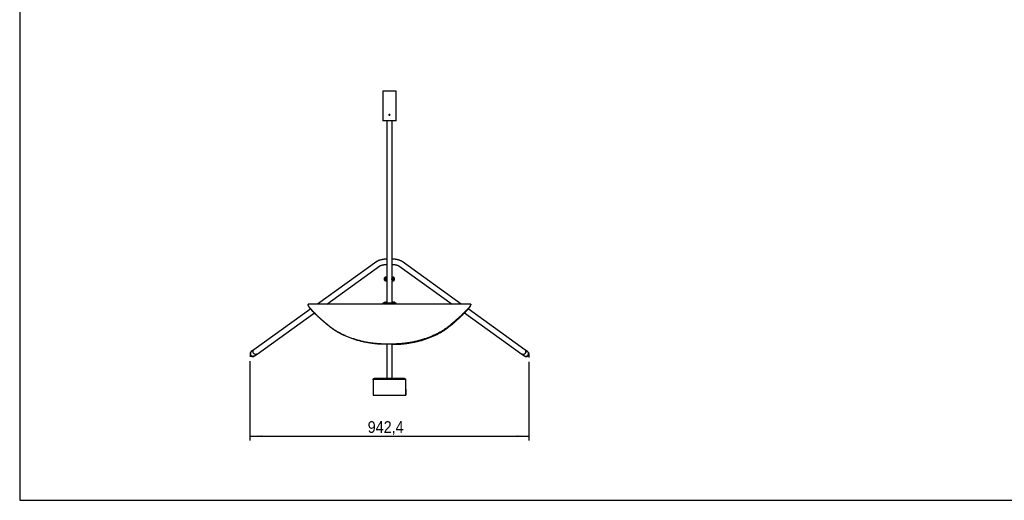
# Model space of a CAD drawing. Header units: millimetres. Extents: x -153 to 5997, y 107 to 4412.
# Tile 1 of 7: x -153 to 3174, y 107 to 1732. Entities that reach past the tile are written whole.
import ezdxf

# ---------------------------------------------------------------- set-up
doc = ezdxf.new("R2010")
doc.units = ezdxf.units.MM
doc.header["$LTSCALE"] = 15
doc.linetypes.add('SLD-Centro', pattern=[19.05, 15.24, -1.27, 1.27, -1.27])
doc.linetypes.add('SLD-Solido', pattern=[0])
for name, color, linetype in [('PIEGHE', 6, 'SLD-Centro'), ('QUOTE', 1, 'SLD-Solido'), ('SCHIZZI', 9, 'Continuous')]:
    doc.layers.add(name, color=color, linetype=linetype)
doc.styles.add('SLDTEXTSTYLE0', font='GOTHIC.TTF', dxfattribs={"width": 0.913})
doc.dimstyles.new('SLDDIMSTYLE0', dxfattribs={"dimtxt": 39.6875, "dimasz": 42, "dimexe": 0, "dimexo": 0.0625, "dimgap": 9.921875, "dimtad": 1, "dimdec": 1, "dimrnd": 1e-09, "dimzin": 12, "dimdsep": 46, "dimtxsty": 'SLDTEXTSTYLE0', "dimsah": 1, "dimcen": 0.09, "dimadec": 0, "dimazin": 3, "dimtfac": 1, "dimtdec": 1, "dimtofl": 0, "dimtmove": 0, "dimatfit": 3, "dimfxl": 1, "dimfrac": 2, "dimtolj": 1, "dimtzin": 12, "dimarcsym": 0})

# ---------------------------------------------------------------- blocks, each defined once
blk = doc.blocks.new('_D_4')
at = {"layer": 'QUOTE', "transparency": 16777216}
for p, q in [((625, 577.7), (625, 308.9)), ((1567.5, 574.9), (1567.5, 308.9)), ((625, 323.9), (1567.5, 323.9))]:
    blk.add_line(p, q, dxfattribs=at)
for points in [[(625, 323.9), (667, 320.2), (667, 327.7)], [(1567.5, 323.9), (1525.5, 327.7), (1525.5, 320.2)]]:
    blk.add_solid(points, dxfattribs=at)
at = {"layer": 'QUOTE', "transparency": 16777216, "insert": (1022.8, 374.6), "char_height": 39.69, "attachment_point": 1, "style": 'SLDTEXTSTYLE0'}
blk.add_mtext('942,4', dxfattribs=at)

msp = doc.modelspace()

# ---------------------------------------------------------------- linework, layer by layer
for p, q in [((1073.75, 1490.6), (1073.75, 1390.6)), ((1118.75, 1490.6), (1073.75, 1490.6)), ((1118.75, 1390.6), (1118.75, 1490.6)), ((1094.75, 1410.65), (1095.52, 1411.87)), ((1095.43, 1409.37), (1094.75, 1410.65)), ((1094.76, 1410.65), (1094.75, 1410.65)), ((1095.53, 1411.87), (1094.76, 1410.65)), ((1094.76, 1410.65), (1095.44, 1409.37)), ((1096.87, 1409.32), (1095.43, 1409.37)), ((1095.44, 1409.37), (1095.43, 1409.37)), ((1095.44, 1409.37), (1096.87, 1409.32)), ((1095.52, 1411.87), (1096.96, 1411.82)), ((1097.64, 1410.54), (1096.87, 1409.32)), ((1096.96, 1411.82), (1097.64, 1410.54)), ((1118.75, 1390.6), (1073.75, 1390.6)), ((1087.25, 1390.6), (1087.25, 862.6)), ((1105.25, 862.6), (1105.25, 1390.6)), ((1053.65, 914.43), (853.44, 770.66)), ((884.3, 770.66), (1064.15, 899.81)), ((1128.34, 899.81), (1308.2, 770.66)), ((1339.06, 770.66), (1138.84, 914.43)), ((1080.05, 851.6), (1080.05, 859.6)), ((1082.05, 849.6), (1082.05, 861.6)), ((1083.25, 861.1), (1082.05, 861.1)), ((1082.05, 861.08), (1082.2, 861.08)), ((1082.2, 860.9), (1082.05, 860.9)), ((1082.05, 860.69), (1082.2, 860.69)), ((1082.2, 860.2), (1082.05, 860.2)), ((1082.05, 859.8), (1082.2, 859.8)), ((1082.2, 859.04), (1082.05, 859.04)), ((1082.05, 858.49), (1082.2, 858.49)), ((1082.2, 857.55), (1082.05, 857.55)), ((1082.05, 856.91), (1082.2, 856.91)), ((1082.2, 855.86), (1082.05, 855.86)), ((1082.05, 855.19), (1082.2, 855.19)), ((1082.2, 854.15), (1082.05, 854.15)), ((1082.05, 853.52), (1082.2, 853.52)), ((1082.2, 853.21), (1082.05, 853.21)), ((1082.2, 852.58), (1082.05, 852.58)), ((1082.05, 852.04), (1082.2, 852.04)), ((1082.2, 851.31), (1082.05, 851.31)), ((1082.05, 850.92), (1082.2, 850.92)), ((1082.2, 850.46), (1082.05, 850.46)), ((1082.05, 850.26), (1082.2, 850.26)), ((1082.05, 850.1), (1083.25, 850.1)), ((1082.2, 850.1), (1082.05, 850.1)), ((1082.2, 861.08), (1082.2, 860.9)), ((1082.2, 860.69), (1082.2, 860.2)), ((1082.2, 859.8), (1082.2, 859.04)), ((1082.2, 858.49), (1082.2, 857.55)), ((1082.2, 856.91), (1082.2, 855.86)), ((1082.2, 855.19), (1082.2, 854.15)), ((1082.2, 853.52), (1082.2, 852.58)), ((1082.2, 852.04), (1082.2, 851.31)), ((1082.2, 850.92), (1082.2, 850.46)), ((1082.2, 850.26), (1082.2, 850.1)), ((1083.25, 861.08), (1083.1, 861.08)), ((1083.1, 861.08), (1083.1, 860.9)), ((1083.1, 860.9), (1083.25, 860.9)), ((1083.25, 860.69), (1083.1, 860.69)), ((1083.1, 860.69), (1083.1, 860.2)), ((1083.1, 860.2), (1083.25, 860.2)), ((1083.25, 859.8), (1083.1, 859.8)), ((1083.1, 859.8), (1083.1, 859.04)), ((1083.1, 859.04), (1083.25, 859.04)), ((1083.25, 858.49), (1083.1, 858.49)), ((1083.1, 858.49), (1083.1, 857.55)), ((1083.1, 857.55), (1083.25, 857.55)), ((1083.25, 856.91), (1083.1, 856.91)), ((1083.1, 856.91), (1083.1, 855.86)), ((1083.1, 855.86), (1083.25, 855.86)), ((1083.25, 855.19), (1083.1, 855.19)), ((1083.1, 855.19), (1083.1, 854.15)), ((1083.1, 854.15), (1083.25, 854.15)), ((1083.25, 853.52), (1083.1, 853.52)), ((1083.1, 853.52), (1083.1, 852.58)), ((1083.1, 853.21), (1083.25, 853.21)), ((1083.1, 852.58), (1083.25, 852.58)), ((1083.25, 852.04), (1083.1, 852.04)), ((1083.1, 852.04), (1083.1, 851.31)), ((1083.1, 851.31), (1083.25, 851.31)), ((1083.25, 850.92), (1083.1, 850.92)), ((1083.1, 850.92), (1083.1, 850.46)), ((1083.1, 850.46), (1083.25, 850.46)), ((1083.25, 850.26), (1083.1, 850.26)), ((1083.1, 850.26), (1083.1, 850.1)), ((1083.1, 850.1), (1083.25, 850.1)), ((1083.25, 860.6), (1083.25, 862.6)), ((1083.25, 862.6), (1087.25, 862.6)), ((1083.25, 860.6), (1083.25, 850.6)), ((1083.25, 848.6), (1083.25, 850.6)), ((1087.25, 848.6), (1083.25, 848.6)), ((1087.25, 862.6), (1087.25, 860.6)), ((1087.25, 860.6), (1087.25, 850.6)), ((1087.28, 858.75), (1087.25, 858.75)), ((1087.25, 852.45), (1087.25, 852.45)), ((1087.25, 850.6), (1087.25, 848.6)), ((1087.25, 848.6), (1087.25, 773.6)), ((1105.21, 852.45), (1105.25, 852.45)), ((1105.25, 860.6), (1105.25, 862.6)), ((1105.25, 862.6), (1109.25, 862.6)), ((1105.25, 860.6), (1105.25, 850.6)), ((1105.25, 858.75), (1105.25, 858.75)), ((1105.25, 848.6), (1105.25, 850.6)), ((1105.25, 773.6), (1105.25, 848.6)), ((1109.25, 848.6), (1105.25, 848.6)), ((1109.25, 862.6), (1109.25, 860.6)), ((1109.4, 861.09), (1109.25, 861.09)), ((1109.25, 861.03), (1109.4, 861.03)), ((1109.4, 860.88), (1109.25, 860.88)), ((1109.25, 860.6), (1109.25, 850.6)), ((1109.25, 860.49), (1109.4, 860.49)), ((1109.4, 860.14), (1109.25, 860.14)), ((1109.25, 859.47), (1109.4, 859.47)), ((1109.4, 858.96), (1109.25, 858.96)), ((1109.4, 858.19), (1109.25, 858.19)), ((1109.25, 858.07), (1109.4, 858.07)), ((1109.4, 857.45), (1109.25, 857.45)), ((1109.4, 857.3), (1109.25, 857.3)), ((1109.25, 856.43), (1109.4, 856.43)), ((1109.4, 855.76), (1109.25, 855.76)), ((1109.25, 854.71), (1109.4, 854.71)), ((1109.4, 854.06), (1109.25, 854.06)), ((1109.25, 853.08), (1109.4, 853.08)), ((1109.4, 852.5), (1109.25, 852.5)), ((1109.25, 851.69), (1109.4, 851.69)), ((1109.4, 851.25), (1109.25, 851.25)), ((1109.25, 850.69), (1109.4, 850.69)), ((1109.25, 850.6), (1109.25, 848.6)), ((1109.4, 850.42), (1109.25, 850.42)), ((1109.25, 850.16), (1109.4, 850.16)), ((1109.4, 850.1), (1109.25, 850.1)), ((1110.3, 861.1), (1109.4, 861.1)), ((1109.4, 861.03), (1109.4, 861.1)), ((1109.4, 860.49), (1109.4, 860.88)), ((1109.4, 859.47), (1109.4, 860.14)), ((1109.4, 858.07), (1109.4, 858.96)), ((1109.4, 856.43), (1109.4, 857.45)), ((1109.4, 854.71), (1109.4, 855.76)), ((1109.4, 853.08), (1109.4, 854.06)), ((1109.4, 851.69), (1109.4, 852.5)), ((1109.4, 850.69), (1109.4, 851.25)), ((1109.4, 850.16), (1109.4, 850.42)), ((1109.4, 850.1), (1110.3, 850.1)), ((1109.4, 850.1), (1109.4, 850.1)), ((1110.3, 861.03), (1110.3, 861.1)), ((1110.3, 861.09), (1110.45, 861.09)), ((1110.45, 861.03), (1110.3, 861.03)), ((1110.3, 860.88), (1110.45, 860.88)), ((1110.3, 860.49), (1110.3, 860.88)), ((1110.45, 860.49), (1110.3, 860.49)), ((1110.3, 860.14), (1110.45, 860.14)), ((1110.3, 859.47), (1110.3, 860.14)), ((1110.45, 859.47), (1110.3, 859.47)), ((1110.3, 858.96), (1110.45, 858.96)), ((1110.3, 858.07), (1110.3, 858.96)), ((1110.3, 858.19), (1110.45, 858.19)), ((1110.45, 858.07), (1110.3, 858.07)), ((1110.3, 857.45), (1110.45, 857.45)), ((1110.3, 856.43), (1110.3, 857.45)), ((1110.3, 857.3), (1110.45, 857.3)), ((1110.45, 856.43), (1110.3, 856.43)), ((1110.3, 855.76), (1110.45, 855.76)), ((1110.3, 854.71), (1110.3, 855.76)), ((1110.45, 854.71), (1110.3, 854.71)), ((1110.3, 854.06), (1110.45, 854.06)), ((1110.3, 853.08), (1110.3, 854.06)), ((1110.45, 853.08), (1110.3, 853.08)), ((1110.3, 852.5), (1110.45, 852.5)), ((1110.3, 851.69), (1110.3, 852.5)), ((1110.45, 851.69), (1110.3, 851.69)), ((1110.3, 851.25), (1110.45, 851.25)), ((1110.3, 850.69), (1110.3, 851.25)), ((1110.45, 850.69), (1110.3, 850.69)), ((1110.3, 850.42), (1110.45, 850.42)), ((1110.3, 850.16), (1110.3, 850.42)), ((1110.45, 850.16), (1110.3, 850.16)), ((1110.3, 850.1), (1110.45, 850.1)), ((1110.3, 850.1), (1110.3, 850.1)), ((1110.45, 861.6), (1110.45, 849.6)), ((1112.45, 859.6), (1112.45, 851.6)), ((821.06, 768.67), (821.06, 767.67)), ((1073.75, 770.66), (821.25, 770.66)), ((1073.75, 773.6), (1073.75, 770.66)), ((1107.43, 773.6), (1073.75, 773.6)), ((1107.43, 770.6), (1075.65, 770.6)), ((1079.16, 776.5), (1078.47, 776.23)), ((1078.47, 773.86), (1078.47, 776.23)), ((1078.94, 776.5), (1079.16, 776.5)), ((1079.69, 776.5), (1079.16, 776.5)), ((1079.69, 776.5), (1081.79, 776.5)), ((1080.38, 776.23), (1079.69, 776.5)), ((1081.79, 776.5), (1080.38, 776.23)), ((1080.38, 773.86), (1080.38, 776.23)), ((1080.86, 776.6), (1080.76, 776.5)), ((1080.86, 776.6), (1082.36, 776.6)), ((1082.87, 776.5), (1081.79, 776.5)), ((1082.36, 776.6), (1083.86, 776.6)), ((1082.87, 776.5), (1085, 776.5)), ((1084.28, 776.23), (1082.87, 776.5)), ((1083.96, 776.5), (1083.86, 776.6)), ((1085, 776.5), (1084.28, 776.23)), ((1084.28, 773.86), (1084.28, 776.23)), ((1085.54, 776.5), (1085, 776.5)), ((1086.26, 776.23), (1085.54, 776.5)), ((1085.54, 776.5), (1085.78, 776.5)), ((1086.26, 773.86), (1086.26, 776.23)), ((1106.87, 776.5), (1106.18, 776.23)), ((1106.18, 773.86), (1106.18, 776.23)), ((1106.66, 776.5), (1106.87, 776.5)), ((1107.4, 776.5), (1106.87, 776.5)), ((1107.4, 776.5), (1109.51, 776.5)), ((1108.1, 776.23), (1107.4, 776.5)), ((1107.4, 773.6), (1108.1, 773.86)), ((1118.75, 773.6), (1107.43, 773.6)), ((1116.78, 770.6), (1107.43, 770.6)), ((1109.51, 776.5), (1108.1, 776.23)), ((1108.1, 773.86), (1108.1, 776.23)), ((1108.57, 776.6), (1108.47, 776.5)), ((1108.57, 776.6), (1110.07, 776.6)), ((1110.58, 776.5), (1109.51, 776.5)), ((1110.07, 776.6), (1111.57, 776.6)), ((1110.58, 776.5), (1112.71, 776.5)), ((1111.99, 776.23), (1110.58, 776.5)), ((1111.67, 776.5), (1111.57, 776.6)), ((1112.71, 776.5), (1111.99, 776.23)), ((1111.99, 773.86), (1111.99, 776.23)), ((1113.25, 776.5), (1112.71, 776.5)), ((1113.97, 776.23), (1113.25, 776.5)), ((1113.25, 776.5), (1113.49, 776.5)), ((1113.97, 773.86), (1113.97, 776.23)), ((1118.75, 770.66), (1118.75, 773.6)), ((1371.25, 770.66), (1118.75, 770.66)), ((1371.43, 768.67), (1371.43, 767.67)), ((830.18, 753.96), (638.45, 616.29)), ((648.95, 601.67), (842.48, 740.64)), ((1350.01, 740.64), (1543.54, 601.67)), ((1554.04, 616.29), (1362.31, 753.96)), ((1104.83, 635.3), (1084.76, 635.3)), ((1104.83, 634.5), (1084.77, 634.5)), ((1087.1, 634.5), (1086.97, 518.62)), ((1104.97, 518.62), (1105.1, 634.51)), ((1105.1, 634.5), (1107.73, 634.5)), ((629.5, 609.86), (628.18, 608.91)), ((638.45, 616.29), (629.5, 609.86)), ((639.99, 595.24), (648.95, 601.67)), ((1543.54, 601.67), (1552.5, 595.24)), ((1563, 609.86), (1554.04, 616.29)), ((1564.32, 608.91), (1563, 609.86)), ((638.68, 594.29), (639.99, 595.24)), ((1552.5, 595.24), (1553.82, 594.29)), ((1040.72, 514.01), (1040.73, 516.58)), ((1146.71, 516.05), (1044.71, 516.05)), ((1146.71, 518.62), (1044.72, 518.62)), ((1150.73, 516.58), (1150.72, 514.01)), ((1041.24, 468.62), (1041.46, 463.44)), ((1151.24, 471.61), (1151.46, 466.43)), ((1151.24, 468.62), (1151.46, 463.44)), ((1151.92, 475.98), (1151.91, 478.85)), ((1041.57, 462.16), (1151.57, 462.16))]:
    msp.add_line(p, q)
at = {"flags": 128}
for points in [[(1371.43, 768.67), (1371.39, 769.54), (1371.34, 770.16), (1371.29, 770.54), (1371.25, 770.66), (1371.2, 770.54), (1371.15, 770.16), (1371.11, 769.54), (1371.06, 768.67)], [(1371.43, 767.67), (1371.38, 768.54), (1371.34, 769.16), (1371.29, 769.54), (1371.25, 769.66), (1371.2, 769.54), (1371.15, 769.16), (1371.11, 768.54), (1371.06, 767.67)], [(628.18, 608.91), (627.29, 608.16), (626.26, 606.88), (625.53, 605.38), (625.11, 603.73), (625.04, 601.99), (625.31, 600.23), (625.91, 598.53), (626.82, 596.95), (628, 595.57), (629.4, 594.43), (630.97, 593.59), (632.64, 593.07), (634.34, 592.9), (636, 593.09), (637.56, 593.63), (638.68, 594.29)], [(639.99, 595.24), (638.61, 594.46), (637.03, 593.98), (635.35, 593.86), (633.65, 594.09), (632, 594.66), (630.46, 595.56), (629.09, 596.75), (627.95, 598.17), (627.1, 599.77), (626.55, 601.49), (626.34, 603.25), (626.48, 604.98), (626.95, 606.61)], [(629.5, 609.86), (628.61, 609.11), (627.58, 607.83), (626.84, 606.33), (626.43, 604.67), (626.36, 602.93), (626.63, 601.18), (627.23, 599.47), (628.14, 597.9), (629.32, 596.52), (630.72, 595.38), (632.29, 594.53), (633.96, 594.02), (635.66, 593.85), (637.32, 594.04), (638.88, 594.58), (639.99, 595.24)], [(648.95, 601.67), (648.85, 601.6), (647.41, 600.83), (645.82, 600.38), (644.14, 600.3), (642.44, 600.56), (640.79, 601.17), (639.27, 602.1), (637.92, 603.32), (636.81, 604.76), (635.99, 606.38), (635.48, 608.1), (635.3, 609.86), (635.47, 611.58), (635.98, 613.2), (636.8, 614.65), (637.91, 615.86), (638.45, 616.29)], [(648.95, 601.67), (647.57, 600.89), (645.99, 600.41), (644.31, 600.29), (642.61, 600.52), (640.96, 601.1), (639.41, 602), (638.05, 603.18), (636.91, 604.61), (636.06, 606.21), (635.51, 607.92), (635.3, 609.68), (635.44, 611.41), (635.91, 613.05)], [(1543.54, 601.67), (1544.93, 600.89), (1546.51, 600.41), (1548.18, 600.29), (1549.88, 600.52), (1551.54, 601.1), (1553.08, 602), (1554.45, 603.18), (1555.58, 604.61), (1556.44, 606.21), (1556.98, 607.92), (1557.19, 609.68), (1557.06, 611.41), (1556.58, 613.05)], [(1557.15, 608.98), (1556.81, 607.23), (1556.13, 605.55), (1555.16, 604.01), (1553.93, 602.68), (1552.48, 601.6), (1550.89, 600.83), (1549.21, 600.38), (1547.51, 600.3), (1545.86, 600.56), (1544.34, 601.17), (1543.54, 601.67)], [(1552.5, 595.24), (1553.89, 594.46), (1555.47, 593.98), (1557.14, 593.86), (1558.84, 594.09), (1560.5, 594.66), (1562.04, 595.56), (1563.41, 596.75), (1564.54, 598.17), (1565.4, 599.77), (1565.94, 601.49), (1566.15, 603.25), (1566.02, 604.98), (1565.54, 606.61)], [(1552.6, 595.17), (1554.04, 594.39), (1555.63, 593.95), (1557.31, 593.86), (1559.01, 594.13), (1560.66, 594.74), (1562.18, 595.67), (1563.53, 596.88), (1564.64, 598.32), (1565.47, 599.94), (1565.98, 601.66), (1566.15, 603.42), (1565.98, 605.15), (1565.48, 606.76), (1564.65, 608.21), (1563.55, 609.42), (1563, 609.86)], [(1553.91, 594.22), (1555.36, 593.45), (1556.95, 593.01), (1558.63, 592.92), (1560.33, 593.18), (1561.97, 593.79), (1563.5, 594.72), (1564.85, 595.93), (1565.96, 597.38), (1566.78, 598.99), (1567.3, 600.72), (1567.47, 602.48), (1567.3, 604.2), (1566.8, 605.82), (1565.97, 607.26), (1564.87, 608.48), (1564.32, 608.91)], [(1040.72, 514.01), (1040.76, 508.31), (1040.8, 502.97), (1040.84, 497.98), (1040.87, 493.35), (1040.91, 489.08), (1040.95, 485.19), (1040.99, 481.67), (1041.03, 478.53), (1041.07, 475.77), (1041.12, 473.4), (1041.16, 471.41), (1041.2, 469.82), (1041.24, 468.62)], [(1150.72, 514.01), (1150.76, 508.31), (1150.8, 502.97), (1150.83, 497.98), (1150.87, 493.35), (1150.91, 489.08), (1150.95, 485.19), (1150.99, 481.67), (1151.03, 478.53), (1151.07, 475.77), (1151.12, 473.4), (1151.16, 471.41), (1151.2, 469.82), (1151.24, 468.62)], [(1150.73, 516.58), (1150.76, 510.94), (1150.8, 505.64), (1150.84, 500.7), (1150.88, 496.11), (1150.92, 491.88), (1150.96, 488.02), (1151, 484.54), (1151.04, 481.42), (1151.08, 478.69), (1151.12, 476.34), (1151.16, 474.37), (1151.2, 472.8), (1151.24, 471.61)], [(1151.46, 466.43), (1151.5, 465.63), (1151.54, 465.22), (1151.58, 465.2), (1151.63, 465.57), (1151.67, 466.32), (1151.71, 467.45), (1151.75, 468.97), (1151.79, 470.87), (1151.83, 473.15), (1151.87, 475.81), (1151.91, 478.85)], [(1151.46, 463.44), (1151.5, 462.64), (1151.54, 462.22), (1151.58, 462.2), (1151.63, 462.57), (1151.67, 463.33), (1151.71, 464.47), (1151.75, 466.01), (1151.79, 467.93), (1151.83, 470.23), (1151.87, 472.92), (1151.92, 475.98)]]:
    msp.add_lwpolyline(points, dxfattribs=at)
msp.add_circle((1096.2, 1410.6), 1.45)
for centre, radius, start, end in [((1082.05, 859.6), 2, 90, 180), ((1082.05, 851.6), 2, 180, 270), ((1110.45, 859.6), 2, 0, 90), ((1110.45, 851.6), 2, 270, 360), ((829.71, 768.87), 8.65, 168.02678, 181.32421), ((1079.57, 774.81), 1.8, 110.27674, 128.28377), ((1079.57, 775.29), 1.8, 232.88311, 249.72326), ((1085.16, 774.81), 1.8, 52.88311, 69.72326), ((1085.16, 775.29), 1.8, 290.27674, 308.28377), ((1107.28, 774.81), 1.8, 110.27674, 128.28377), ((1107.28, 775.29), 1.8, 232.88311, 249.72326), ((1112.87, 774.81), 1.8, 52.88311, 69.72326), ((1112.87, 775.29), 1.8, 290.27674, 308.28377), ((633.84, 603.84), 7.43, 125.82905, 158.06446), ((642.8, 610.27), 7.43, 125.82905, 158.06446), ((1549.27, 609.95), 7.94, 353.02335, 53.05203), ((1549.69, 610.27), 7.43, 21.93554, 54.17095), ((1558.65, 603.84), 7.43, 21.93554, 54.17095), ((1046.27, 463.2), 4.81, 177.1832, 192.43399)]:
    msp.add_arc(centre, radius, start, end)
for points, knots in [([(1096.17, 1412.25), (1096.35, 1412.23), (1096.72, 1412.19), (1097.21, 1411.91), (1097.59, 1411.49), (1097.81, 1410.97), (1097.84, 1410.41), (1097.68, 1409.86), (1097.35, 1409.4), (1096.89, 1409.08), (1096.35, 1408.93), (1095.78, 1408.96), (1095.26, 1409.18), (1094.85, 1409.56), (1094.58, 1410.05), (1094.48, 1410.61), (1094.58, 1411.16), (1094.86, 1411.65), (1095.28, 1412.03), (1095.74, 1412.22), (1096.05, 1412.24), (1096.17, 1412.25)], [0, 0, 0, 0, 0.0535905, 0.1071776, 0.1608548, 0.2145917, 0.2682304, 0.3217661, 0.3753548, 0.4290697, 0.4827872, 0.5363801, 0.5899155, 0.6435495, 0.6972853, 0.750967, 0.8045227, 0.8580772, 0.911757, 0.9654933, 1, 1, 1, 1]), ([(1087.25, 922.93), (1086.1, 922.85), (1083.71, 922.69), (1080.19, 922.34), (1076.68, 921.9), (1073.29, 921.37), (1070.02, 920.74), (1066.88, 920.01), (1063.89, 919.18), (1061.03, 918.23), (1058.31, 917.12), (1055.84, 915.89), (1054.35, 914.9), (1053.65, 914.43)], [0, 0, 0, 0, 0.0817846, 0.16931, 0.2572503, 0.3457766, 0.4351127, 0.5255635, 0.6175563, 0.7116978, 0.8088177, 0.9098038, 1, 1, 1, 1]), ([(1064.15, 899.81), (1064.23, 899.86), (1064.41, 899.99), (1064.96, 900.31), (1065.85, 900.74), (1067.05, 901.24), (1068.55, 901.76), (1070.36, 902.31), (1072.46, 902.84), (1074.82, 903.34), (1077.42, 903.8), (1080.22, 904.22), (1083.2, 904.56), (1085.56, 904.78), (1086.95, 904.87), (1087.26, 904.88)], [0, 0, 0, 0, 0.0477277, 0.1171859, 0.1899744, 0.2667758, 0.3472563, 0.4309303, 0.5172568, 0.605719, 0.6958628, 0.7873091, 0.8797489, 0.9729327, 1, 1, 1, 1]), ([(1105.24, 904.88), (1105.52, 904.87), (1106.87, 904.79), (1109.21, 904.57), (1112.23, 904.22), (1115.08, 903.8), (1117.73, 903.33), (1120.15, 902.81), (1122.3, 902.26), (1124.17, 901.69), (1125.72, 901.13), (1126.94, 900.61), (1127.77, 900.18), (1128.18, 899.92), (1128.31, 899.83), (1128.34, 899.81)], [0, 0, 0, 0, 0.0238559, 0.1177549, 0.2111895, 0.3039831, 0.395921, 0.4867376, 0.5761028, 0.6636105, 0.7487774, 0.8310658, 0.9099556, 0.976643, 1, 1, 1, 1]), ([(1138.84, 914.43), (1138.45, 914.7), (1137.35, 915.45), (1135.35, 916.56), (1132.76, 917.73), (1129.9, 918.77), (1126.86, 919.69), (1123.69, 920.47), (1120.4, 921.15), (1116.99, 921.73), (1113.49, 922.21), (1109.89, 922.59), (1107.13, 922.82), (1105.57, 922.9), (1105.25, 922.92)], [0, 0, 0, 0, 0.0503354, 0.1434112, 0.241706, 0.3409787, 0.4373548, 0.5309698, 0.6225198, 0.7125934, 0.8016149, 0.8898865, 0.9776287, 1, 1, 1, 1]), ([(1087.25, 858.85), (1087.26, 858.81), (1087.28, 858.75), (1087.46, 858.22), (1087.67, 857.44), (1087.84, 856.43), (1087.87, 855.33), (1087.77, 854.3), (1087.58, 853.4), (1087.38, 852.72), (1087.25, 852.36), (1087.26, 852.38), (1087.26, 852.39)], [0, 0, 0, 0, 0.10278341, 0.20542582, 0.31177808, 0.42176414, 0.52745405, 0.62739263, 0.72918436, 0.83727243, 0.9467403, 1, 1, 1, 1]), ([(1105.25, 852.35), (1105.24, 852.38), (1105.21, 852.45), (1105.03, 852.97), (1104.82, 853.75), (1104.66, 854.77), (1104.62, 855.87), (1104.72, 856.9), (1104.91, 857.8), (1105.11, 858.47), (1105.24, 858.84), (1105.23, 858.81), (1105.23, 858.8)], [0, 0, 0, 0, 0.1027834, 0.2054258, 0.3117781, 0.4217641, 0.5274541, 0.6273926, 0.7291844, 0.8372724, 0.9467403, 1, 1, 1, 1]), ([(895.48, 694.06), (894.49, 694.87), (892.62, 696.41), (890.01, 698.53), (887.76, 700.37), (885.64, 702.12), (882.78, 704.52), (879.09, 707.65), (873.68, 712.31), (867.48, 717.77), (860.3, 724.29), (853.32, 730.83), (846.68, 737.29), (840.52, 743.54), (834.97, 749.45), (830.16, 754.89), (826.34, 759.57), (823.54, 763.45), (821.67, 766.59), (821.27, 767.97), (821.06, 768.67)], [0, 0, 0, 0, 0.02134262, 0.04021735, 0.0566248, 0.07056589, 0.08748328, 0.12192496, 0.15675584, 0.2182917, 0.2799542, 0.35334502, 0.42662892, 0.49991392, 0.5833319, 0.66673182, 0.74994587, 0.83312677, 0.9164274, 1, 1, 1, 1]), ([(895.49, 693.18), (894.49, 693.99), (892.62, 695.52), (890.01, 697.64), (887.77, 699.47), (885.65, 701.22), (882.78, 703.62), (879.09, 706.74), (873.68, 711.39), (867.48, 716.85), (860.3, 723.36), (853.32, 729.89), (846.69, 736.34), (840.53, 742.58), (834.97, 748.48), (830.16, 753.91), (826.34, 758.59), (823.54, 762.46), (821.67, 765.59), (821.27, 766.98), (821.06, 767.67)], [0, 0, 0, 0, 0.0213477, 0.0402268, 0.0566379, 0.070582, 0.0875027, 0.1219506, 0.1567871, 0.218331, 0.2799993, 0.3533944, 0.4266798, 0.4999639, 0.5833782, 0.6667719, 0.7499779, 0.8331491, 0.9164389, 1, 1, 1, 1]), ([(1371.06, 768.67), (1370.8, 767.97), (1370.28, 766.59), (1368.24, 763.45), (1365.27, 759.57), (1361.29, 754.89), (1356.32, 749.45), (1350.69, 743.62), (1344.59, 737.57), (1338.17, 731.43), (1331.09, 724.88), (1324.41, 718.9), (1318.43, 713.68), (1313.35, 709.33), (1308.8, 705.5), (1305.05, 702.38), (1301.98, 699.88), (1298.61, 697.17), (1296.13, 695.16), (1294.77, 694.06)], [0, 0, 0, 0, 0.0835724, 0.1668729, 0.2500536, 0.3332675, 0.4166672, 0.500085, 0.5700401, 0.6399899, 0.7100248, 0.7801076, 0.8211449, 0.8622677, 0.9036184, 0.9274416, 0.9471511, 0.9712326, 1, 1, 1, 1]), ([(1371.06, 767.67), (1370.8, 766.98), (1370.29, 765.59), (1368.24, 762.46), (1365.28, 758.59), (1361.29, 753.91), (1356.32, 748.48), (1350.69, 742.66), (1344.59, 736.62), (1338.17, 730.49), (1331.09, 723.95), (1324.41, 717.98), (1318.43, 712.76), (1313.36, 708.42), (1308.8, 704.59), (1305.05, 701.48), (1301.98, 698.99), (1298.62, 696.28), (1296.13, 694.27), (1294.78, 693.18)], [0, 0, 0, 0, 0.0835609, 0.1668506, 0.2500216, 0.3332273, 0.4166209, 0.500035, 0.5699892, 0.6399403, 0.709979, 0.7800681, 0.8211105, 0.8622394, 0.9035973, 0.9274251, 0.9471388, 0.9712258, 1, 1, 1, 1]), ([(1297.01, 693.18), (1298, 693.99), (1299.88, 695.52), (1302.48, 697.64), (1304.73, 699.47), (1306.85, 701.22), (1309.71, 703.62), (1313.4, 706.74), (1318.81, 711.39), (1325.01, 716.85), (1332.19, 723.36), (1339.17, 729.89), (1345.81, 736.34), (1351.97, 742.58), (1357.52, 748.48), (1362.33, 753.91), (1366.15, 758.59), (1368.95, 762.46), (1370.83, 765.59), (1371.23, 766.98), (1371.43, 767.67)], [0, 0, 0, 0, 0.0213477, 0.0402268, 0.0566379, 0.070582, 0.0875027, 0.1219506, 0.1567871, 0.218331, 0.2799993, 0.3533944, 0.4266798, 0.4999639, 0.5833782, 0.6667719, 0.7499779, 0.8331491, 0.9164389, 1, 1, 1, 1]), ([(1084.76, 635.3), (1082.97, 635.31), (1079.64, 635.34), (1075.03, 635.43), (1070.73, 635.56), (1066.45, 635.75), (1061.95, 636.01), (1057.4, 636.33), (1050.23, 636.92), (1040.47, 637.96), (1027.67, 639.78), (1014.53, 642.15), (1001.16, 645.12), (988.14, 648.55), (975.52, 652.44), (963.36, 656.71), (951.73, 661.34), (940.68, 666.29), (930.27, 671.48), (920.52, 676.89), (911.49, 682.46), (903.04, 688.21), (898.02, 692.1), (895.48, 694.06)], [0, 0, 0, 0, 0.0234749, 0.0436705, 0.0605918, 0.0799411, 0.0999267, 0.119949, 0.1399492, 0.1948797, 0.2499193, 0.3125317, 0.3748831, 0.4372397, 0.4998674, 0.5624988, 0.6248705, 0.6872486, 0.7498992, 0.8116035, 0.8736835, 0.9363985, 1, 1, 1, 1]), ([(1084.77, 634.5), (1082.98, 634.52), (1079.65, 634.55), (1075.03, 634.64), (1070.73, 634.76), (1066.45, 634.96), (1061.95, 635.22), (1057.41, 635.53), (1050.23, 636.12), (1040.47, 637.16), (1027.67, 638.98), (1014.53, 641.35), (1001.16, 644.31), (988.15, 647.74), (975.53, 651.62), (963.36, 655.89), (951.74, 660.51), (940.68, 665.45), (930.27, 670.63), (920.53, 676.03), (911.49, 681.6), (903.05, 687.34), (898.02, 691.22), (895.49, 693.18)], [0, 0, 0, 0, 0.0234853, 0.0436898, 0.0606186, 0.0799763, 0.0999705, 0.1200014, 0.1400098, 0.1949623, 0.2500218, 0.3126541, 0.3750215, 0.4373896, 0.5000242, 0.5626569, 0.6250243, 0.6873921, 0.7500262, 0.8117081, 0.8737595, 0.9364396, 1, 1, 1, 1]), ([(1294.77, 694.06), (1292.22, 692.1), (1287.13, 688.21), (1278.61, 682.46), (1269.51, 676.89), (1259.71, 671.48), (1249.24, 666.29), (1238.12, 661.34), (1226.45, 656.71), (1214.24, 652.44), (1201.58, 648.55), (1188.53, 645.12), (1175.13, 642.15), (1160.87, 639.59), (1145.79, 637.51), (1133.56, 636.39), (1124.92, 635.85), (1120.16, 635.61), (1115.42, 635.45), (1110.39, 635.35), (1106.79, 635.32), (1104.83, 635.3)], [0, 0, 0, 0, 0.0636025, 0.1263185, 0.1883995, 0.2501048, 0.3127564, 0.3751355, 0.4375082, 0.5001405, 0.5627693, 0.6251268, 0.6874792, 0.7500926, 0.8201116, 0.890066, 0.9120675, 0.9340308, 0.9526828, 0.9743576, 1, 1, 1, 1]), ([(1294.78, 693.18), (1292.22, 691.22), (1287.14, 687.34), (1278.62, 681.6), (1269.52, 676.03), (1259.71, 670.63), (1249.24, 665.45), (1238.13, 660.51), (1226.45, 655.89), (1214.24, 651.62), (1201.58, 647.74), (1188.53, 644.31), (1175.13, 641.35), (1160.87, 638.79), (1145.79, 636.72), (1133.57, 635.59), (1124.92, 635.05), (1120.17, 634.82), (1115.42, 634.65), (1110.39, 634.56), (1106.79, 634.52), (1104.83, 634.5)], [0, 0, 0, 0, 0.0635614, 0.1262425, 0.1882949, 0.2499778, 0.3126128, 0.3749816, 0.43735, 0.4999837, 0.5626193, 0.6249884, 0.6873568, 0.7499901, 0.8200348, 0.8900179, 0.9120289, 0.9340016, 0.9526619, 0.9743463, 1, 1, 1, 1]), ([(1107.73, 634.5), (1109.52, 634.52), (1112.85, 634.55), (1117.47, 634.64), (1121.77, 634.76), (1126.04, 634.96), (1130.55, 635.22), (1135.09, 635.53), (1142.26, 636.12), (1152.02, 637.16), (1164.82, 638.98), (1177.96, 641.35), (1191.33, 644.31), (1204.35, 647.74), (1216.97, 651.62), (1229.13, 655.89), (1240.76, 660.51), (1251.82, 665.45), (1262.23, 670.63), (1271.97, 676.03), (1281, 681.6), (1289.45, 687.34), (1294.48, 691.22), (1297.01, 693.18)], [0, 0, 0, 0, 0.02348533, 0.04368984, 0.0606186, 0.07997628, 0.0999705, 0.12000136, 0.1400098, 0.19496225, 0.25002182, 0.31265408, 0.37502148, 0.43738964, 0.50002417, 0.56265692, 0.62502431, 0.68739214, 0.75002619, 0.81170812, 0.87375947, 0.93643956, 1, 1, 1, 1]), ([(1044.71, 516.05), (1044.26, 516.02), (1043.36, 515.98), (1042.16, 515.62), (1041.26, 515.1), (1040.79, 514.53), (1040.74, 514.16), (1040.72, 514.01)], [0, 0, 0, 0, 0.21469065, 0.42938133, 0.64407068, 0.85875487, 1, 1, 1, 1]), ([(1040.73, 516.58), (1040.77, 516.81), (1040.86, 517.26), (1041.54, 517.87), (1042.55, 518.34), (1043.68, 518.58), (1044.42, 518.61), (1044.72, 518.62)], [0, 0, 0, 0, 0.2146896, 0.4293797, 0.6440619, 0.8587476, 1, 1, 1, 1]), ([(1146.71, 518.62), (1147.16, 518.6), (1148.06, 518.55), (1149.27, 518.2), (1150.17, 517.68), (1150.66, 517.1), (1150.71, 516.73), (1150.73, 516.58)], [0, 0, 0, 0, 0.2146906, 0.4293812, 0.6440705, 0.8587545, 1, 1, 1, 1]), ([(1150.72, 514.01), (1150.68, 514.23), (1150.58, 514.69), (1149.89, 515.3), (1148.87, 515.77), (1147.75, 516.01), (1147, 516.04), (1146.71, 516.05)], [0, 0, 0, 0, 0.2146897, 0.4293798, 0.6440622, 0.8587481, 1, 1, 1, 1]), ([(1151.91, 478.85), (1151.87, 478.98), (1151.8, 479.23), (1151.31, 479.44), (1151.07, 479.55)], [0, 0, 0, 0, 0.5084087, 1, 1, 1, 1])]:
    msp.add_open_spline(points, degree=3, knots=knots)
at = {"layer": 'PIEGHE', "color": 6, "true_color": 0xff00ff}
for p, q in [((625.03, 602.89), (625.03, 592.72)), ((1567.46, 602.89), (1567.46, 589.91))]:
    msp.add_line(p, q, dxfattribs=at)
at = {"layer": 'SCHIZZI', "color": 7, "true_color": 0xffffff}
for p, q in [((-153.19, 4411.87), (-153.19, 106.87)), ((-153.19, 106.87), (5996.81, 106.87))]:
    msp.add_line(p, q, dxfattribs=at)

# ---------------------------------------------------------------- dimensions: what is measured, and where the dimension line sits
at = {"layer": 'QUOTE'}
dim = msp.add_linear_dim(base=(1567.46, 323.93), p1=(625.03, 592.72), p2=(1567.46, 589.91), angle=0, dimstyle='SLDDIMSTYLE0', dxfattribs=at)
dim.commit()
dim.dimension.update_dxf_attribs({"geometry": '_D_4', "text_midpoint": (1088.78, 323.93), "dimtype": 160})

doc.saveas('drawing.dxf')
